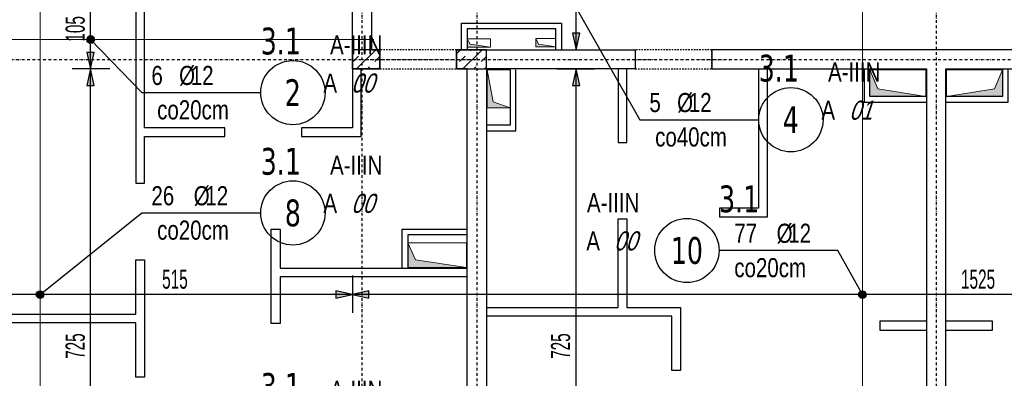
# Model space of a CAD drawing. Header units: millimetres. Extents: x -796 to 5328, y -12126 to -7292.
# Tile 5 of 25: x 14 to 1300, y -9645 to -9176. Entities that reach past the tile are written whole.
import ezdxf
from ezdxf.enums import TextEntityAlignment as Align

# ---------------------------------------------------------------- set-up
doc = ezdxf.new("R2010")
doc.units = ezdxf.units.MM
doc.header["$LTSCALE"] = 10
doc.linetypes.add('MO', pattern=[0.7, 0.35, -0.17, 0.01, -0.17])
doc.linetypes.add('MP', pattern=[0.36, 0.2, -0.16])
for name, color, linetype in [('BA_szr', 1, 'Continuous'), ('BA_wym', 1, 'Continuous'), ('BD_lpm', 1, 'MP'), ('BD_osm', 1, 'MO'), ('BD_wic', 1, 'Continuous'), ('BD_wig', 3, 'Continuous'), ('BZ_odn', 1, 'Continuous'), ('BZ_opi1', 7, 'Continuous'), ('BZ_opi2', 4, 'Continuous'), ('BZ_P_wid', 3, 'Continuous'), ('BZ_wym', 1, 'Continuous')]:
    doc.layers.add(name, color=color, linetype=linetype)
doc.layers.add('BZ_pom', color=6, linetype='Continuous', plot=False)
doc.layers.add('Nowe_A-Przebicia_Nr_pióra__1', color=7, linetype='Continuous', lineweight=13)
doc.layers.add('Nowe_A-Przebicia_Nr_pióra__102', color=7, linetype='Continuous', lineweight=5, true_color=0xcccccc)
doc.styles.add('BIKTBG', font='tahoma.ttf', dxfattribs={"width": 0.85})
doc.styles.add('BIKTS', font='bikromsw.shx', dxfattribs={"width": 0.8})
doc.styles.add('BIKWYM', font='bikromsw.shx', dxfattribs={"width": 0.6})
doc.dimstyles.new('BA_KR_100_cm', dxfattribs={"dimtxt": 25, "dimasz": 1.666667, "dimexe": 24, "dimexo": 0, "dimgap": 0, "dimtad": 0, "dimdec": 1, "dimrnd": 0.5, "dimzin": 9, "dimdsep": 46, "dimtxsty": 'BIKWYM', "dimblk": 'WYM-KR', "dimcen": 0, "dimdle": 20, "dimclrd": 256, "dimclre": 256, "dimclrt": 2, "dimadec": 0, "dimazin": 0, "dimtfac": 0.033333, "dimtdec": 1, "dimtmove": 0, "dimatfit": 3, "dimldrblk": 'WYM-KR', "dimfxl": 25, "dimfxlon": 1, "dimtvp": 0.8, "dimtolj": 1, "dimarcsym": 0})
doc.dimstyles.new('BZ_KP_100_cm', dxfattribs={"dimtxt": 25, "dimasz": 1.666667, "dimexe": 24, "dimexo": 0, "dimgap": 0, "dimtad": 0, "dimdec": 1, "dimrnd": 0.5, "dimzin": 9, "dimdsep": 46, "dimtxsty": 'BIKWYM', "dimblk": 'WYM-KR', "dimblk1": 'WYM-KP', "dimblk2": 'WYM-KP', "dimsah": 1, "dimcen": 0, "dimdle": 20, "dimclrd": 256, "dimclre": 256, "dimclrt": 7, "dimadec": 0, "dimazin": 0, "dimtfac": 0.033333, "dimtdec": 1, "dimtmove": 0, "dimatfit": 3, "dimldrblk": 'WYM-KP', "dimfxl": 1, "dimtvp": 0.8, "dimtolj": 1, "dimarcsym": 0})
doc.dimstyles.new('BZ_ST_100_cm', dxfattribs={"dimtxt": 25, "dimasz": 1.666667, "dimexe": 24, "dimexo": 0, "dimgap": 0, "dimtad": 0, "dimdec": 1, "dimrnd": 0.5, "dimdsep": 46, "dimtxsty": 'BIKWYM', "dimblk": 'WYM-ST', "dimcen": 0, "dimdle": 20, "dimclrd": 256, "dimclre": 256, "dimclrt": 7, "dimadec": 0, "dimazin": 0, "dimtfac": 0.033333, "dimtdec": 1, "dimtix": 1, "dimtmove": 2, "dimatfit": 3, "dimldrblk": 'WYM-ST', "dimfxl": 25, "dimfxlon": 1, "dimtvp": 0.8, "dimtolj": 1, "dimtzin": 0, "dimarcsym": 0})

# ---------------------------------------------------------------- blocks, each defined once
blk = doc.blocks.new('WYM-KR')
at = {"linetype": 'ByBlock'}
blk.add_line((11.52, 0), (-11.52, 0), dxfattribs=at)
at = {"color": 7, "linetype": 'ByBlock'}
blk.add_line((6.24, 6.24), (-6.24, -6.24), dxfattribs=at)
blk = doc.blocks.new('*D141')
at = {"layer": 'BA_wym', "lineweight": -2}
for p, q in [((-537.5, -8114.6), (-586.5, -8114.6)), ((-562.5, -8116.2), (-562.5, -10159.9)), ((-537.5, -10161.6), (-586.5, -10161.6))]:
    blk.add_line(p, q, dxfattribs=at)
at = {"layer": 'Defpoints', "color": 0}
for p in [(598.5, -8114.6), (-562.5, -10161.6), (-91.5, -10161.6)]:
    blk.add_point(p, dxfattribs=at)
at = {"layer": 'BA_wym', "lineweight": -2, "xscale": 1.666666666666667, "yscale": 1.666666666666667, "zscale": 1.666666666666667}
for p, rotation in [((-562.5, -8114.6), 90), ((-562.5, -10161.6), 270)]:
    blk.add_blockref('WYM-KR', p, dxfattribs=dict(at, rotation=rotation))
at = {"layer": 'BA_wym', "color": 2, "insert": (-582.5, -9138.1), "char_height": 25, "attachment_point": 5, "rotation": 90, "style": 'BIKWYM'}
blk.add_mtext('\\A1;2047', dxfattribs=at)
blk = doc.blocks.new('*D179')
at = {"layer": 'BA_wym', "lineweight": -2}
for p, q in [((-262.5, -10527), (-262.5, -10591)), ((2684.5, -10527), (2684.5, -10591)), ((-260.8, -10567), (2682.9, -10567))]:
    blk.add_line(p, q, dxfattribs=at)
at = {"layer": 'Defpoints', "color": 0}
for p in [(-262.5, -9063.1), (2684.5, -9063.1), (2684.5, -10567)]:
    blk.add_point(p, dxfattribs=at)
at = {"layer": 'BA_wym', "lineweight": -2, "xscale": 1.666666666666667, "yscale": 1.666666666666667, "zscale": 1.666666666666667, "rotation": 180}
blk.add_blockref('WYM-KR', (-262.5, -10567), dxfattribs=at)
at = {"layer": 'BA_wym', "lineweight": -2, "xscale": 1.666666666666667, "yscale": 1.666666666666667, "zscale": 1.666666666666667}
blk.add_blockref('WYM-KR', (2684.5, -10567), dxfattribs=at)
at = {"layer": 'BA_wym', "color": 2, "insert": (1211, -10547), "char_height": 25, "attachment_point": 5, "style": 'BIKWYM'}
blk.add_mtext('\\A1;2947', dxfattribs=at)
blk = doc.blocks.new('WYM-ST')
blk.add_hatch(color=256).paths.add_polyline_path([(-13, 2.88), (0, 0), (-13, -2.88)])
blk.add_lwpolyline([(0, 0), (-13, 2.88), (-13, -2.88), (0, 0)])
blk = doc.blocks.new('*D196')
at = {"layer": 'BA_wym', "lineweight": -2}
for p, q in [((131.5, -9240.6), (82.5, -9240.6)), ((106.5, -9963.9), (106.5, -9242.2)), ((81.5, -9965.6), (130.5, -9965.6))]:
    blk.add_line(p, q, dxfattribs=at)
at = {"layer": 'Defpoints', "color": 0}
for p in [(106.5, -9240.6), (448.5, -9240.6), (-66.5, -9965.6)]:
    blk.add_point(p, dxfattribs=at)
at = {"layer": 'BA_wym', "lineweight": -2, "xscale": 1.666666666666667, "yscale": 1.666666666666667, "zscale": 1.666666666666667}
for p, rotation in [((106.5, -9240.6), 90), ((106.5, -9965.6), 270)]:
    blk.add_blockref('WYM-ST', p, dxfattribs=dict(at, rotation=rotation))
at = {"layer": 'BA_wym', "color": 7, "insert": (86.5, -9603.1), "char_height": 25, "attachment_point": 5, "rotation": 90, "style": 'BIKWYM'}
blk.add_mtext('\\A1;725', dxfattribs=at)
blk = doc.blocks.new('bik_BlkOpPret', base_point=(1524.5, 7050.3))
at = {"layer": 'BZ_opi1', "style": 'BIKTS', "width": 0.6}
for tag, p in [('SZTUK', (1533.8, 7057.8)), ('PRZEDR_FI', (1554.7, 7057.8)), ('PRZEKROJ', (1563.3, 7057.8)), ('PRZEDR_L', (1533.8, 7024)), ('DLUGOSC', (1568.6, 7024)), ('UWAGA', (1533.8, 6997.8))]:
    blk.add_attdef(tag, p, '', height=18.8, dxfattribs=at)
at = {"layer": 'BZ_opi2', "style": 'BIKTBG', "width": 0.6}
blk.add_attdef('NUMER', text='', height=26.2, dxfattribs=at).set_placement((1620.8, 7050.3), align=Align.MIDDLE_CENTER)
at = {"layer": 'BZ_pom', "width": 0.6}
for tag, p, height, style in [('POZYCJA', (1589.3, 7087.8), 26.2, 'BIKTBG'), ('GATUNEK', (1630.2, 7087.8), 18.8, 'BIKTS'), ('METODA_L', (1639.1, 7050.3), 18.8, 'BIKTS'), ('EURO_KOD', (1663.7, 7050.3), 18.8, 'BIKTS')]:
    blk.add_attdef(tag, p, '', height=height, dxfattribs=dict(at, style=style))
at = {"layer": 'BZ_wym', "width": 0.6}
for tag, p, height, style, flags in [('PRZEDR_NR', (1533.8, 6969.6), 26.2, 'BIKTBG', 1), ('PRZEDR_SZT', (1533.8, 6941.5), 18.8, 'BIKTS', 1), ('TYP_PRETA', (1533.8, 6913.4), 18.8, 'BIKTS', 3), ('EURO_KOD_SEGMENTY', (1567.6, 6885.3), 18.8, 'BIKTS', 3), ('HAK_1', (1533.8, 6857.1), 18.8, 'BIKTS', 3), ('HAK_2', (1533.8, 6829), 18.8, 'BIKTS', 3), ('ID', (1533.8, 6800.9), 18.8, 'BIKTS', 3), ('ID_C', (1533.8, 6772.8), 18.8, 'BIKTS', 3), ('b_atr_0', (1533.8, 6744.6), 18.8, 'BIKTS', 3)]:
    blk.add_attdef(tag, p, '', height=height, dxfattribs=dict(at, style=style, flags=flags))
blk = doc.blocks.new('*D197')
at = {"layer": 'BA_wym', "lineweight": -2}
for p, q in [((131.5, -9135.6), (82.5, -9135.6)), ((106.5, -9238.9), (106.5, -9137.2)), ((131.5, -9240.6), (82.5, -9240.6))]:
    blk.add_line(p, q, dxfattribs=at)
at = {"layer": 'Defpoints', "color": 0}
for p in [(106.5, -9135.6), (448.5, -9135.6), (448.5, -9240.6)]:
    blk.add_point(p, dxfattribs=at)
at = {"layer": 'BA_wym', "lineweight": -2, "xscale": 1.666666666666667, "yscale": 1.666666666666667, "zscale": 1.666666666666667}
for p, rotation in [((106.5, -9135.6), 90), ((106.5, -9240.6), 270)]:
    blk.add_blockref('WYM-ST', p, dxfattribs=dict(at, rotation=rotation))
at = {"layer": 'BA_wym', "color": 7, "insert": (86.5, -9188.1), "char_height": 25, "attachment_point": 5, "rotation": 90, "style": 'BIKWYM'}
blk.add_mtext('\\A1;105', dxfattribs=at)
blk = doc.blocks.new('WYM-KP')
blk.add_hatch(color=256).paths.add_polyline_path([(3, 0, 1), (-3, 0, 1)])
blk.add_circle((0, 0), 3)
blk = doc.blocks.new('*D200')
at = {"layer": 'BA_wym', "lineweight": -2}
for p, q in [((715.6, -9240.6), (764.6, -9240.6)), ((740.6, -9963.9), (740.6, -9242.2)), ((715.6, -9965.6), (764.6, -9965.6))]:
    blk.add_line(p, q, dxfattribs=at)
at = {"layer": 'Defpoints', "color": 0}
for p in [(522.9, -9240.6), (740.6, -9240.6), (522.9, -9965.6)]:
    blk.add_point(p, dxfattribs=at)
at = {"layer": 'BA_wym', "lineweight": -2, "xscale": 1.666666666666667, "yscale": 1.666666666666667, "zscale": 1.666666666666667}
for p, rotation in [((740.6, -9240.6), 90), ((740.6, -9965.6), 270)]:
    blk.add_blockref('WYM-ST', p, dxfattribs=dict(at, rotation=rotation))
at = {"layer": 'BA_wym', "color": 7, "insert": (720.6, -9603.1), "char_height": 25, "attachment_point": 5, "rotation": 90, "style": 'BIKWYM'}
blk.add_mtext('\\A1;725', dxfattribs=at)
blk = doc.blocks.new('*D207')
at = {"layer": 'BA_wym', "lineweight": -2}
for p, q in [((715.6, -9030.6), (764.6, -9030.6)), ((740.6, -9213.9), (740.6, -9032.2)), ((715.6, -9215.6), (764.6, -9215.6))]:
    blk.add_line(p, q, dxfattribs=at)
at = {"layer": 'Defpoints', "color": 0}
for p in [(372.9, -9030.6), (740.6, -9030.6), (372.9, -9215.6)]:
    blk.add_point(p, dxfattribs=at)
at = {"layer": 'BA_wym', "lineweight": -2, "xscale": 1.666666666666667, "yscale": 1.666666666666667, "zscale": 1.666666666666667}
for p, rotation in [((740.6, -9030.6), 90), ((740.6, -9215.6), 270)]:
    blk.add_blockref('WYM-ST', p, dxfattribs=dict(at, rotation=rotation))
at = {"layer": 'BA_wym', "color": 7, "insert": (720.6, -9123.1), "char_height": 25, "attachment_point": 5, "rotation": 90, "style": 'BIKWYM'}
blk.add_mtext('\\A1;185', dxfattribs=at)
blk = doc.blocks.new('*D187')
at = {"layer": 'BA_wym', "lineweight": -2}
for p, q in [((-66.5, -9560.7), (-66.5, -9511.7)), ((448.5, -9510.7), (448.5, -9559.7)), ((446.8, -9535.7), (-64.8, -9535.7))]:
    blk.add_line(p, q, dxfattribs=at)
at = {"layer": 'Defpoints', "color": 0}
for p in [(448.5, -9240.6), (-66.5, -9535.7), (-66.5, -9965.6)]:
    blk.add_point(p, dxfattribs=at)
at = {"layer": 'BA_wym', "lineweight": -2, "xscale": 1.666666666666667, "yscale": 1.666666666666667, "zscale": 1.666666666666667, "rotation": 180}
blk.add_blockref('WYM-ST', (-66.5, -9535.7), dxfattribs=at)
at = {"layer": 'BA_wym', "lineweight": -2, "xscale": 1.666666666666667, "yscale": 1.666666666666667, "zscale": 1.666666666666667}
blk.add_blockref('WYM-ST', (448.5, -9535.7), dxfattribs=at)
at = {"layer": 'BA_wym', "color": 7, "insert": (216.7, -9515.7), "char_height": 25, "attachment_point": 5, "style": 'BIKWYM'}
blk.add_mtext('\\A1;515', dxfattribs=at)
blk = doc.blocks.new('*D189')
at = {"layer": 'BA_wym', "lineweight": -2}
for p, q in [((448.5, -9510.7), (448.5, -9559.7)), ((1973.5, -9510.7), (1973.5, -9559.7)), ((1971.9, -9535.7), (450.2, -9535.7))]:
    blk.add_line(p, q, dxfattribs=at)
at = {"layer": 'Defpoints', "color": 0}
for p in [(448.5, -9240.6), (1973.5, -9240.6), (448.5, -9535.7)]:
    blk.add_point(p, dxfattribs=at)
at = {"layer": 'BA_wym', "lineweight": -2, "xscale": 1.666666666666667, "yscale": 1.666666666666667, "zscale": 1.666666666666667, "rotation": 180}
blk.add_blockref('WYM-ST', (448.5, -9535.7), dxfattribs=at)
at = {"layer": 'BA_wym', "lineweight": -2, "xscale": 1.666666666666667, "yscale": 1.666666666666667, "zscale": 1.666666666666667}
blk.add_blockref('WYM-ST', (1973.5, -9535.7), dxfattribs=at)
at = {"layer": 'BA_wym', "color": 7, "insert": (1265.7, -9515.7), "char_height": 25, "attachment_point": 5, "style": 'BIKWYM'}
blk.add_mtext('\\A1;1525', dxfattribs=at)

msp = doc.modelspace()

# ---------------------------------------------------------------- hatches: boundary and pattern name
at = {"layer": 'BA_szr'}
h = msp.add_hatch(dxfattribs=at)
h.set_pattern_fill('BIK_ZELBET', color=256, scale=100, angle=45, pattern_type=2)
h.set_pattern_definition([(45, (-11168.26, -10284.417), (-14.142136, 14.142136), []), (45, (-11175.33, -10277.346), (-14.142136, 14.142136), [10, -10])])
h.paths.add_polyline_path([(448.52, -9240.57), (484.52, -9240.57), (484.52, -9215.57), (448.52, -9215.57)])
h = msp.add_hatch(dxfattribs=at)
h.set_pattern_fill('BIK_ZELBET', color=256, scale=100, angle=45, pattern_type=2)
h.set_pattern_definition([(45, (-11029.26, -10284.417), (-14.142136, 14.142136), []), (45, (-11036.33, -10277.346), (-14.142136, 14.142136), [10, -10])])
h.paths.add_polyline_path([(584.52, -9240.57), (623.52, -9240.57), (623.52, -9215.57), (584.52, -9215.57)])
at = {"layer": 'Nowe_A-Przebicia_Nr_pióra__102', "linetype": 'Continuous', "lineweight": 5, "true_color": 0xcccccc}
for points in [[(629.02, -9211.93), (598.52, -9211.93), (598.52, -9200.93), (602.22, -9208.23)], [(714.02, -9211.68), (688.02, -9211.68), (688.02, -9200.68), (691.43, -9208.27)], [(654.52, -9291.57), (624.52, -9291.57), (624.52, -9241.57), (632.34, -9283.74)], [(1197.52, -9276.57), (1124.48, -9276.57), (1124.48, -9241.57), (1134.7, -9266.35)], [(1224.52, -9276.57), (1297.55, -9276.57), (1297.55, -9241.57), (1287.33, -9266.35)], [(597.52, -9500.06), (521.02, -9500.06), (521.02, -9468.11), (531.01, -9490.08)]]:
    msp.add_hatch(color=254, dxfattribs=at).paths.add_polyline_path(points)

# ---------------------------------------------------------------- linework, layer by layer
at = {"layer": 'BD_lpm'}
for points in [[(484.52, -9240.57), (584.52, -9240.57), (584.52, -9215.57), (484.52, -9215.57)], [(818.02, -9240.57), (918.02, -9240.57), (918.02, -9215.57), (818.02, -9215.57)]]:
    msp.add_lwpolyline(points, close=True, dxfattribs=at)
at = {"layer": 'BD_osm', "color": 5}
for p, q in [((459.52, -9228.07), (609.52, -9228.07)), ((793.02, -9228.07), (943.02, -9228.07))]:
    msp.add_line(p, q, dxfattribs=at)
at = {"layer": 'BD_osm'}
for points in [[(461.02, -7594.56), (461.02, -10667.02)], [(611.02, -7594.56), (611.02, -10667.02)], [(1211.02, -7594.56), (1211.02, -10667.02)], [(-662.48, -9228.07), (3084.52, -9228.07)]]:
    msp.add_lwpolyline(points, dxfattribs=at)
at = {"layer": 'BD_wic', "color": 8}
for points in [[(165.52, -9135.57), (165.52, -9390.08), (177.02, -9390.08), (177.02, -9329.06)], [(177.02, -9329.06), (282, -9329.06), (282, -9317.56), (177.02, -9317.56), (177.02, -9135.57)], [(591.02, -9214.57), (591.02, -9180.57), (721.54, -9180.57), (721.54, -9214.57)], [(714.04, -9214.57), (714.04, -9188.07), (598.52, -9188.07), (598.52, -9214.57)], [(448.52, -9240.57), (448.52, -9317.56), (382, -9317.56), (382, -9329.06), (460.02, -9329.06), (460.02, -9240.57)], [(624.52, -9321.57), (662.02, -9321.57), (662.02, -9241.57)], [(654.52, -9241.57), (654.52, -9314.07), (624.52, -9314.07)], [(795.52, -9240.57), (795.52, -9336.57), (807.02, -9336.57), (807.02, -9240.57)], [(979.02, -9240.57), (979.02, -9422.57), (928.02, -9422.57), (928.02, -9434.07), (990.52, -9434.07), (990.52, -9240.57)], [(1116.98, -9241.57), (1116.98, -9284.07), (1197.52, -9284.07)], [(1197.52, -9276.57), (1124.48, -9276.57), (1124.48, -9241.57)], [(1224.52, -9284.07), (1305.05, -9284.07), (1305.05, -9241.57)], [(1297.55, -9241.57), (1297.55, -9276.57), (1224.52, -9276.57)], [(623.52, -9552.56), (795.52, -9552.56), (795.52, -9436.57), (807.02, -9436.57), (807.02, -9552.56), (877.02, -9552.56), (877.02, -9635.06), (865.52, -9635.06), (865.52, -9564.06), (623.52, -9564.06)], [(598.52, -9512.56), (354.02, -9512.56), (354.02, -9573.56), (342.52, -9573.56), (342.52, -9450.06), (354.02, -9450.06), (354.02, -9501.06), (598.52, -9501.06)], [(513.52, -9500.06), (513.52, -9450.06), (597.52, -9450.06)], [(597.52, -9457.56), (521.02, -9457.56), (521.02, -9500.06)], [(-66.48, -9561.08), (165.52, -9561.08), (165.52, -9490.08), (177.02, -9490.08), (177.02, -9643.58), (165.52, -9643.58), (165.52, -9572.58), (-66.48, -9572.58)], [(1198.52, -9570.57), (1137.51, -9570.57), (1137.51, -9582.07), (1198.52, -9582.07)], [(1223.52, -9582.07), (1284.53, -9582.07), (1284.53, -9570.57), (1223.52, -9570.57)]]:
    msp.add_lwpolyline(points, dxfattribs=at)
at = {"layer": 'BD_wig'}
for points in [[(-91.48, -9013.07), (-66.48, -9013.07), (-66.48, -9110.57), (448.52, -9110.57), (448.52, -9005.57), (487.56, -9005.57), (487.56, -9030.57), (473.52, -9030.57), (473.52, -9215.57), (484.52, -9215.57), (484.52, -9240.57), (448.52, -9240.57), (448.52, -9135.57), (-66.48, -9135.57), (-66.48, -9273.07), (-91.48, -9273.07), (-91.48, -9013.07)], [(531.02, -9990.57), (531.02, -9965.57), (598.52, -9965.57), (598.52, -9240.57), (584.52, -9240.57), (584.52, -9215.57), (818.02, -9215.57), (818.02, -9240.57), (623.52, -9240.57), (623.52, -9965.57), (661.01, -9965.57), (661.01, -9990.57), (531.02, -9990.57)], [(1198.52, -9965.57), (1151.02, -9965.57), (1151.02, -9990.57), (1271.02, -9990.57), (1271.02, -9965.57), (1223.52, -9965.57), (1223.52, -9240.57), (1504.02, -9240.57), (1504.02, -9215.57), (918.02, -9215.57), (918.02, -9240.57), (1198.52, -9240.57), (1198.52, -9965.57)]]:
    msp.add_lwpolyline(points, dxfattribs=at)
for points in [[(448.52, -9240.57), (484.52, -9240.57), (484.52, -9215.57), (448.52, -9215.57)], [(584.52, -9240.57), (623.52, -9240.57), (623.52, -9215.57), (584.52, -9215.57)]]:
    msp.add_lwpolyline(points, close=True, dxfattribs=at)
at = {"layer": 'BZ_odn'}
for centre in [(370.71, -9271.5), (1021.19, -9306.97), (370.71, -9428.86), (885.35, -9477.97)]:
    msp.add_circle(centre, 42, dxfattribs=at)
at = {"layer": 'BZ_P_wid', "const_width": 1.2}
for points in [[(1114.63, -9008.57), (1114.63, -9987.57)], [(40.5, -9107.57), (40.5, -9987.57)], [(-88.48, -9202.03), (476.52, -9202.03)]]:
    msp.add_lwpolyline(points, dxfattribs=at)
at = {"layer": 'Nowe_A-Przebicia_Nr_pióra__1', "color": 7, "linetype": 'Continuous', "lineweight": 13}
for p, q in [((602.22, -9208.23), (598.52, -9200.93)), ((598.52, -9200.93), (629.02, -9200.93)), ((598.52, -9211.93), (598.52, -9200.93)), ((629.02, -9211.93), (602.22, -9208.23)), ((629.02, -9200.93), (629.02, -9211.93)), ((691.43, -9208.27), (688.02, -9200.68)), ((688.02, -9200.68), (714.02, -9200.68)), ((688.02, -9211.68), (688.02, -9200.68)), ((714.02, -9211.68), (691.43, -9208.27)), ((714.02, -9200.68), (714.02, -9211.68)), ((629.02, -9211.93), (598.52, -9211.93)), ((714.02, -9211.68), (688.02, -9211.68)), ((632.34, -9283.74), (624.52, -9241.57)), ((624.52, -9241.57), (654.52, -9241.57)), ((624.52, -9291.57), (624.52, -9241.57)), ((654.52, -9241.57), (654.52, -9291.57)), ((1134.7, -9266.35), (1124.48, -9241.57)), ((1124.48, -9241.57), (1197.52, -9241.57)), ((1124.48, -9276.57), (1124.48, -9241.57)), ((1197.52, -9241.57), (1197.52, -9276.57)), ((1297.55, -9241.57), (1224.52, -9241.57)), ((1224.52, -9241.57), (1224.52, -9276.57)), ((1287.33, -9266.35), (1297.55, -9241.57)), ((1297.55, -9276.57), (1297.55, -9241.57)), ((1197.52, -9276.57), (1134.7, -9266.35)), ((1224.52, -9276.57), (1287.33, -9266.35)), ((654.52, -9291.57), (632.34, -9283.74)), ((1197.52, -9276.57), (1124.48, -9276.57)), ((1224.52, -9276.57), (1297.55, -9276.57)), ((654.52, -9291.57), (624.52, -9291.57)), ((531.01, -9490.08), (521.02, -9468.11)), ((521.02, -9468.11), (597.52, -9468.11)), ((521.02, -9500.06), (521.02, -9468.11)), ((597.52, -9468.11), (597.52, -9500.06)), ((597.52, -9500.06), (531.01, -9490.08)), ((597.52, -9500.06), (521.02, -9500.06))]:
    msp.add_line(p, q, dxfattribs=at)

# ---------------------------------------------------------------- block references
ref = msp.add_blockref('bik_BlkOpPret', (173.48, -9271.5))
ref.add_attrib('NUMER', '2', dxfattribs={"layer": 'BZ_opi2', "height": 35, "style": 'BIKTBG', "width": 0.8}).set_placement((370.71, -9271.5), align=Align.MIDDLE_CENTER)
ref.add_attrib('POZYCJA', '3.1', (328.71, -9221.5), dxfattribs={"layer": 'BZ_pom', "height": 35, "style": 'BIKTBG', "width": 0.8})
ref.add_attrib('SZTUK', '6', (185.98, -9261.5), dxfattribs={"layer": 'BZ_opi1', "height": 25, "style": 'BIKTS', "width": 0.8})
ref.add_attrib('GATUNEK', 'A-IIIN', (419.3, -9221.5), dxfattribs={"layer": 'BZ_pom', "height": 25, "style": 'BIKTS', "width": 0.8})
ref.add_attrib('PRZEKROJ', '12', (237.4, -9261.5), dxfattribs={"layer": 'BZ_opi1', "height": 25, "style": 'BIKTS', "width": 0.8})
ref.add_attrib('UWAGA', 'co20cm', (193.48, -9306.5), dxfattribs={"layer": 'BZ_opi1', "height": 25, "style": 'BIKTS', "width": 0.8})
ref.add_attrib('METODA_L', 'A', (410.62, -9271.5), dxfattribs={"layer": 'BZ_pom', "height": 25, "style": 'BIKTS', "width": 0.8})
ref.add_attrib('PRZEDR_FI', '%%c', (222.17, -9261.5), dxfattribs={"layer": 'BZ_opi1', "height": 25, "style": 'BIKTS', "width": 0.8})
ref.add_attrib('EURO_KOD', '00', (446.81, -9271.5), dxfattribs={"layer": 'BZ_pom', "height": 25, "style": 'BIKTS', "oblique": 18, "width": 0.8})
ref = msp.add_blockref('bik_BlkOpPret', (823.95, -9306.97))
ref.add_attrib('NUMER', '4', dxfattribs={"layer": 'BZ_opi2', "height": 35, "style": 'BIKTBG', "width": 0.8}).set_placement((1021.19, -9306.97), align=Align.MIDDLE_CENTER)
ref.add_attrib('POZYCJA', '3.1', (979.19, -9256.97), dxfattribs={"layer": 'BZ_pom', "height": 35, "style": 'BIKTBG', "width": 0.8})
ref.add_attrib('SZTUK', '5', (836.45, -9296.97), dxfattribs={"layer": 'BZ_opi1', "height": 25, "style": 'BIKTS', "width": 0.8})
ref.add_attrib('GATUNEK', 'A-IIIN', (1069.78, -9256.97), dxfattribs={"layer": 'BZ_pom', "height": 25, "style": 'BIKTS', "width": 0.8})
ref.add_attrib('PRZEKROJ', '12', (887.88, -9296.97), dxfattribs={"layer": 'BZ_opi1', "height": 25, "style": 'BIKTS', "width": 0.8})
ref.add_attrib('UWAGA', 'co40cm', (843.95, -9341.97), dxfattribs={"layer": 'BZ_opi1', "height": 25, "style": 'BIKTS', "width": 0.8})
ref.add_attrib('METODA_L', 'A', (1061.1, -9306.97), dxfattribs={"layer": 'BZ_pom', "height": 25, "style": 'BIKTS', "width": 0.8})
ref.add_attrib('PRZEDR_FI', '%%c', (872.64, -9296.97), dxfattribs={"layer": 'BZ_opi1', "height": 25, "style": 'BIKTS', "width": 0.8})
ref.add_attrib('EURO_KOD', '01', (1097.29, -9306.97), dxfattribs={"layer": 'BZ_pom', "height": 25, "style": 'BIKTS', "oblique": 18, "width": 0.8})
ref = msp.add_blockref('bik_BlkOpPret', (173.48, -9428.86))
ref.add_attrib('NUMER', '8', dxfattribs={"layer": 'BZ_opi2', "height": 35, "style": 'BIKTBG', "width": 0.8}).set_placement((370.71, -9428.86), align=Align.MIDDLE_CENTER)
ref.add_attrib('POZYCJA', '3.1', (328.71, -9378.86), dxfattribs={"layer": 'BZ_pom', "height": 35, "style": 'BIKTBG', "width": 0.8})
ref.add_attrib('SZTUK', '26', (185.98, -9418.86), dxfattribs={"layer": 'BZ_opi1', "height": 25, "style": 'BIKTS', "width": 0.8})
ref.add_attrib('GATUNEK', 'A-IIIN', (419.3, -9378.86), dxfattribs={"layer": 'BZ_pom', "height": 25, "style": 'BIKTS', "width": 0.8})
ref.add_attrib('PRZEKROJ', '12', (256.45, -9418.86), dxfattribs={"layer": 'BZ_opi1', "height": 25, "style": 'BIKTS', "width": 0.8})
ref.add_attrib('UWAGA', 'co20cm', (193.48, -9463.86), dxfattribs={"layer": 'BZ_opi1', "height": 25, "style": 'BIKTS', "width": 0.8})
ref.add_attrib('METODA_L', 'A', (410.62, -9428.86), dxfattribs={"layer": 'BZ_pom', "height": 25, "style": 'BIKTS', "width": 0.8})
ref.add_attrib('PRZEDR_FI', '%%c', (241.21, -9418.86), dxfattribs={"layer": 'BZ_opi1', "height": 25, "style": 'BIKTS', "width": 0.8})
ref.add_attrib('EURO_KOD', '00', (446.81, -9428.86), dxfattribs={"layer": 'BZ_pom', "height": 25, "style": 'BIKTS', "oblique": 18, "width": 0.8})
ref = msp.add_blockref('bik_BlkOpPret', (1082.58, -9477.97))
ref.add_attrib('NUMER', '10', dxfattribs={"layer": 'BZ_opi2', "height": 35, "style": 'BIKTBG', "width": 0.8}).set_placement((885.35, -9477.97), align=Align.MIDDLE_CENTER)
ref.add_attrib('POZYCJA', '3.1', (927.35, -9427.97), dxfattribs={"layer": 'BZ_pom', "height": 35, "style": 'BIKTBG', "width": 0.8})
ref.add_attrib('SZTUK', '77', (947.35, -9467.97), dxfattribs={"layer": 'BZ_opi1', "height": 25, "style": 'BIKTS', "width": 0.8})
ref.add_attrib('GATUNEK', 'A-IIIN', (754.86, -9427.97), dxfattribs={"layer": 'BZ_pom', "height": 25, "style": 'BIKTS', "width": 0.8})
ref.add_attrib('PRZEKROJ', '12', (1017.82, -9467.97), dxfattribs={"layer": 'BZ_opi1', "height": 25, "style": 'BIKTS', "width": 0.8})
ref.add_attrib('UWAGA', 'co20cm', (947.35, -9512.97), dxfattribs={"layer": 'BZ_opi1', "height": 25, "style": 'BIKTS', "width": 0.8})
ref.add_attrib('METODA_L', 'A', (754.01, -9477.97), dxfattribs={"layer": 'BZ_pom', "height": 25, "style": 'BIKTS', "width": 0.8})
ref.add_attrib('PRZEDR_FI', '%%c', (1002.58, -9467.97), dxfattribs={"layer": 'BZ_opi1', "height": 25, "style": 'BIKTS', "width": 0.8})
ref.add_attrib('EURO_KOD', '00', (790.2, -9477.97), dxfattribs={"layer": 'BZ_pom', "height": 25, "style": 'BIKTS', "oblique": 18, "width": 0.8})
ref = msp.add_blockref('bik_BlkOpPret', (173.48, -9723.34))
ref.add_attrib('NUMER', '1', dxfattribs={"layer": 'BZ_opi2', "height": 35, "style": 'BIKTBG', "width": 0.8}).set_placement((370.71, -9723.34), align=Align.MIDDLE_CENTER)
ref.add_attrib('POZYCJA', '3.1', (328.71, -9673.34), dxfattribs={"layer": 'BZ_pom', "height": 35, "style": 'BIKTBG', "width": 0.8})
ref.add_attrib('SZTUK', '37', (185.98, -9713.34), dxfattribs={"layer": 'BZ_opi1', "height": 25, "style": 'BIKTS', "width": 0.8})
ref.add_attrib('GATUNEK', 'A-IIIN', (419.3, -9673.34), dxfattribs={"layer": 'BZ_pom', "height": 25, "style": 'BIKTS', "width": 0.8})
ref.add_attrib('PRZEKROJ', '12', (256.45, -9713.34), dxfattribs={"layer": 'BZ_opi1', "height": 25, "style": 'BIKTS', "width": 0.8})
ref.add_attrib('UWAGA', 'co20cm', (193.48, -9758.34), dxfattribs={"layer": 'BZ_opi1', "height": 25, "style": 'BIKTS', "width": 0.8})
ref.add_attrib('METODA_L', 'A', (410.62, -9723.34), dxfattribs={"layer": 'BZ_pom', "height": 25, "style": 'BIKTS', "width": 0.8})
ref.add_attrib('PRZEDR_FI', '%%c', (241.21, -9713.34), dxfattribs={"layer": 'BZ_opi1', "height": 25, "style": 'BIKTS', "width": 0.8})
ref.add_attrib('EURO_KOD', '00', (446.81, -9723.34), dxfattribs={"layer": 'BZ_pom', "height": 25, "style": 'BIKTS', "oblique": 18, "width": 0.8})

# ---------------------------------------------------------------- dimensions: what is measured, and where the dimension line sits
at = {"layer": 'BA_wym'}
for base, p1, p2, dimstyle, override, picture, middle in [((-562.48, -10161.57), (598.52, -8114.57), (-91.48, -10161.57), 'BA_KR_100_cm', {"dimatfit": 1}, '*D141', (-582.48, -9138.07)), ((740.63, -9030.57), (372.89, -9215.57), (372.89, -9030.57), 'BZ_ST_100_cm', {"dimrnd": 1, "dimblk": 'WYM-ST'}, '*D207', (720.63, -9123.07)), ((106.54, -9135.57), (448.52, -9240.57), (448.52, -9135.57), 'BZ_ST_100_cm', {"dimrnd": 1, "dimblk": 'WYM-ST'}, '*D197', (86.54, -9188.07)), ((106.54, -9240.57), (-66.48, -9965.57), (448.52, -9240.57), 'BZ_ST_100_cm', {"dimrnd": 1, "dimblk": 'WYM-ST'}, '*D196', (86.54, -9603.07)), ((740.63, -9240.57), (522.89, -9965.57), (522.89, -9240.57), 'BZ_ST_100_cm', {"dimrnd": 1, "dimblk": 'WYM-ST'}, '*D200', (720.63, -9603.07))]:
    dim = msp.add_linear_dim(base=base, p1=p1, p2=p2, angle=90, dimstyle=dimstyle, override=override, dxfattribs=at)
    dim.commit()
    dim.dimension.update_dxf_attribs({"geometry": picture, "text_midpoint": middle})
dim = msp.add_linear_dim(base=(2684.52, -10567.02), p1=(-262.48, -9063.07), p2=(2684.52, -9063.07), dimstyle='BA_KR_100_cm', override={"dimatfit": 1, "dimfxl": 40}, dxfattribs=at)
dim.commit()
dim.dimension.update_dxf_attribs({"geometry": '*D179', "text_midpoint": (1211.02, -10547.02)})
for base, p1, p2, picture, middle in [((-66.48, -9535.69), (448.52, -9240.57), (-66.48, -9965.57), '*D187', (216.73, -9515.69)), ((448.52, -9535.69), (1973.52, -9240.57), (448.52, -9240.57), '*D189', (1265.7, -9515.69))]:
    dim = msp.add_linear_dim(base=base, p1=p1, p2=p2, dimstyle='BZ_ST_100_cm', override={"dimrnd": 1, "dimblk": 'WYM-ST'}, dxfattribs=at)
    dim.commit()
    dim.dimension.update_dxf_attribs({"geometry": picture, "text_midpoint": middle, "dimtype": 160})

# ---------------------------------------------------------------- leaders
at = {"layer": 'BZ_odn'}
for points in [[(740.63, -9160.55), (823.95, -9306.97), (979.19, -9306.97)], [(106.54, -9202.03), (173.48, -9271.5), (328.71, -9271.5)], [(40.5, -9535.69), (173.48, -9428.86), (328.71, -9428.86)], [(1114.63, -9535.69), (1082.58, -9477.97), (927.35, -9477.97)]]:
    msp.add_leader(points, dimstyle='BZ_KP_100_cm', dxfattribs=at)

doc.saveas('drawing.dxf')
